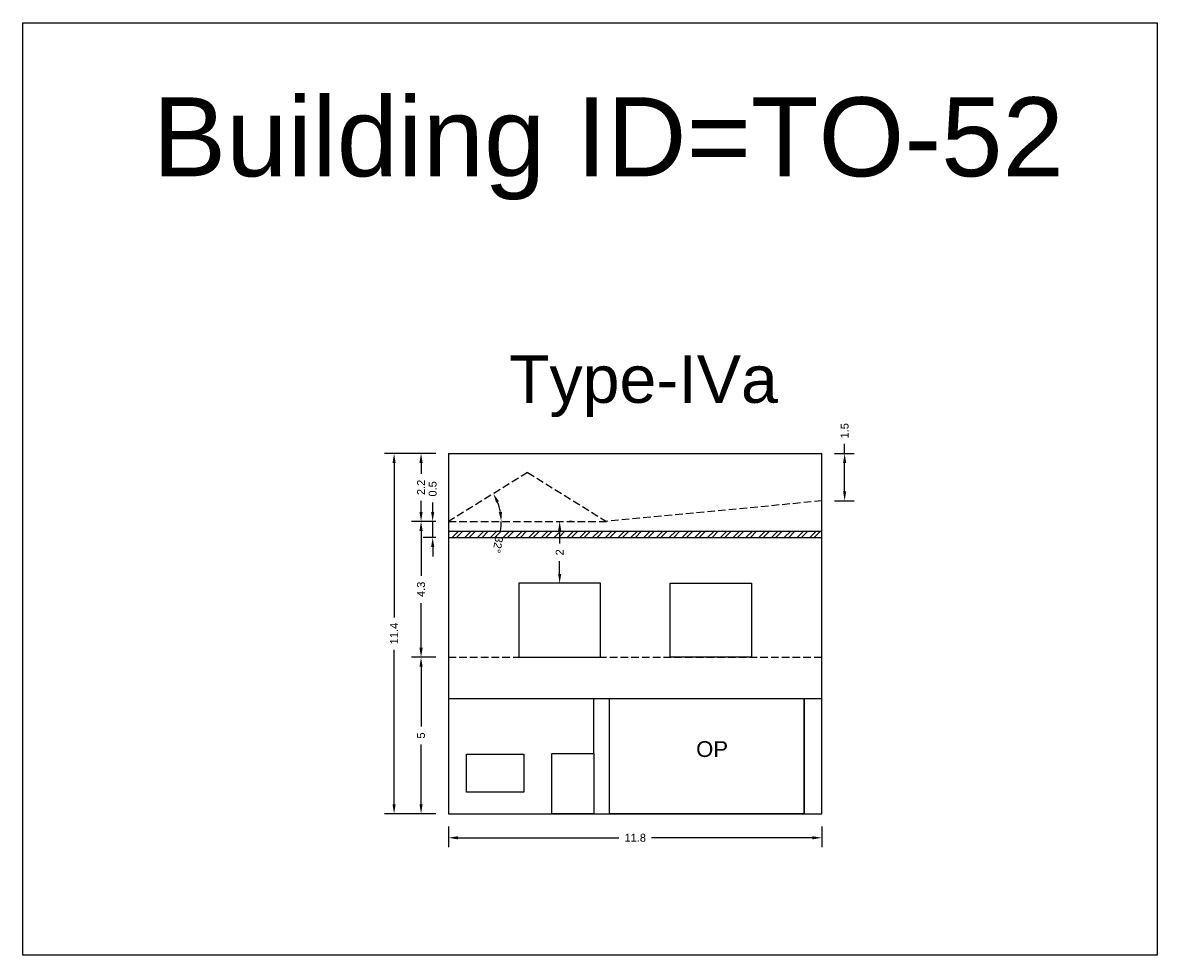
# Model space of a CAD drawing. Header units: metres. Extents: x 3416649 to 3417130, y -6713042 to -6712690.
# Tile 7 of 70: x 3416698 to 3416734, y -6712955 to -6712925. Entities that reach past the tile are written whole.
import ezdxf

# ---------------------------------------------------------------- set-up
doc = ezdxf.new("R2010")
doc.units = ezdxf.units.M
doc.linetypes.add('ACAD_ISO02W100', pattern=[15, 12, -3])
doc.layers.add('Dotted', color=7, linetype='ACAD_ISO02W100', plot=False)
doc.styles.get("Standard").update_dxf_attribs({"font": 'arial.ttf'})
doc.dimstyles.new('ISO-25', dxfattribs={"dimtxt": 0.25, "dimasz": 0.3, "dimexe": 0.3, "dimexo": 0.4, "dimgap": 0.2, "dimtad": 0, "dimdec": 1, "dimdsep": 46, "dimtxsty": 'Standard', "dimcen": 2.5, "dimadec": 0, "dimazin": 0, "dimtfac": 1, "dimtdec": 1, "dimtmove": 0, "dimatfit": 3, "dimfxl": 1, "dimarcsym": 0})

# ---------------------------------------------------------------- blocks, each defined once
blk = doc.blocks.new('*D416')
at = {"color": 0, "lineweight": -2, "transparency": 16777216}
for p, q in [((3416710.796, -6712945.247), (3416710.028, -6712945.247)), ((3416710.328, -6712945.547), (3416710.328, -6712947.439)), ((3416710.328, -6712949.897), (3416710.328, -6712948.005)), ((3416710.796, -6712950.197), (3416710.028, -6712950.197))]:
    blk.add_line(p, q, dxfattribs=at)
at = {"color": 0, "transparency": 16777216}
for points in [[(3416710.278, -6712945.547), (3416710.378, -6712945.547), (3416710.328, -6712945.247)], [(3416710.278, -6712949.897), (3416710.378, -6712949.897), (3416710.328, -6712950.197)]]:
    blk.add_solid(points, dxfattribs=at)
at = {"layer": 'Defpoints', "color": 0, "transparency": 16777216}
for p in [(3416710.328, -6712945.247), (3416711.196, -6712945.247), (3416711.196, -6712950.197)]:
    blk.add_point(p, dxfattribs=at)
at = {"color": 0, "transparency": 16777216, "insert": (3416710.328, -6712947.722), "char_height": 0.25, "attachment_point": 5, "rotation": 90}
blk.add_mtext('5', dxfattribs=at)
blk = doc.blocks.new('*D417')
at = {"color": 0, "lineweight": -2, "transparency": 16777216}
for p, q in [((3416710.796, -6712940.947), (3416710.028, -6712940.947)), ((3416710.328, -6712941.247), (3416710.328, -6712942.665)), ((3416710.328, -6712944.947), (3416710.328, -6712943.53)), ((3416710.796, -6712945.247), (3416710.028, -6712945.247))]:
    blk.add_line(p, q, dxfattribs=at)
at = {"color": 0, "transparency": 16777216}
for points in [[(3416710.278, -6712941.247), (3416710.378, -6712941.247), (3416710.328, -6712940.947)], [(3416710.278, -6712944.947), (3416710.378, -6712944.947), (3416710.328, -6712945.247)]]:
    blk.add_solid(points, dxfattribs=at)
at = {"layer": 'Defpoints', "color": 0, "transparency": 16777216}
for p in [(3416710.328, -6712940.947), (3416711.196, -6712940.947), (3416711.196, -6712945.247)]:
    blk.add_point(p, dxfattribs=at)
at = {"color": 0, "transparency": 16777216, "insert": (3416710.328, -6712943.097), "char_height": 0.25, "attachment_point": 5, "rotation": 90}
blk.add_mtext('4.3', dxfattribs=at)
blk = doc.blocks.new('*D418')
at = {"color": 0, "lineweight": -2, "transparency": 16777216}
for p, q in [((3416710.796, -6712938.797), (3416710.028, -6712938.797)), ((3416710.328, -6712939.097), (3416710.328, -6712939.444)), ((3416710.328, -6712940.647), (3416710.328, -6712940.301)), ((3416710.796, -6712940.947), (3416710.028, -6712940.947))]:
    blk.add_line(p, q, dxfattribs=at)
at = {"color": 0, "transparency": 16777216}
for points in [[(3416710.278, -6712939.097), (3416710.378, -6712939.097), (3416710.328, -6712938.797)], [(3416710.278, -6712940.647), (3416710.378, -6712940.647), (3416710.328, -6712940.947)]]:
    blk.add_solid(points, dxfattribs=at)
at = {"layer": 'Defpoints', "color": 0, "transparency": 16777216}
for p in [(3416710.328, -6712938.797), (3416711.196, -6712938.797), (3416711.196, -6712940.947)]:
    blk.add_point(p, dxfattribs=at)
at = {"color": 0, "transparency": 16777216, "insert": (3416710.328, -6712939.872), "char_height": 0.25, "attachment_point": 5, "rotation": 90}
blk.add_mtext('2.2', dxfattribs=at)
blk = doc.blocks.new('*D419')
at = {"color": 0, "lineweight": -2, "transparency": 16777216}
for p, q in [((3416723.406, -6712938.797), (3416724.024, -6712938.797)), ((3416723.724, -6712938.797), (3416723.724, -6712938.497)), ((3416723.724, -6712940), (3416723.724, -6712939.097)), ((3416723.406, -6712940.3), (3416724.024, -6712940.3))]:
    blk.add_line(p, q, dxfattribs=at)
at = {"color": 0, "transparency": 16777216}
for points in [[(3416723.674, -6712939.097), (3416723.774, -6712939.097), (3416723.724, -6712938.797)], [(3416723.674, -6712940), (3416723.774, -6712940), (3416723.724, -6712940.3)]]:
    blk.add_solid(points, dxfattribs=at)
at = {"layer": 'Defpoints', "color": 0, "transparency": 16777216}
for p in [(3416723.006, -6712938.797), (3416723.724, -6712938.797), (3416723.006, -6712940.3)]:
    blk.add_point(p, dxfattribs=at)
at = {"color": 0, "transparency": 16777216, "insert": (3416723.724, -6712938.081), "char_height": 0.25, "attachment_point": 5, "rotation": 90}
blk.add_mtext('1.5', dxfattribs=at)
blk = doc.blocks.new('*D420')
at = {"color": 0, "lineweight": -2, "transparency": 16777216}
for start, end in [(10.3171, 21.4818), (349.6829, 360)]:
    blk.add_arc((3416711.196, -6712940.947), 1.668, start, end, dxfattribs=at)
at = {"color": 0, "transparency": 16777216}
for points in [[(3416712.704, -6712940.359), (3416712.793, -6712940.314), (3416712.614, -6712940.068)], [(3416712.887, -6712940.644), (3416712.787, -6712940.653), (3416712.864, -6712940.947)]]:
    blk.add_solid(points, dxfattribs=at)
at = {"layer": 'Defpoints', "color": 0, "transparency": 16777216}
for p in [(3416713.696, -6712939.397), (3416712.751, -6712940.344), (3416711.196, -6712940.947), (3416711.196, -6712940.947), (3416716.196, -6712940.947)]:
    blk.add_point(p, dxfattribs=at)
at = {"color": 0, "transparency": 16777216, "insert": (3416712.757, -6712941.684), "char_height": 0.25, "attachment_point": 5, "rotation": 259.6829}
blk.add_mtext('32°', dxfattribs=at)
blk = doc.blocks.new('*D421')
at = {"color": 0, "lineweight": -2, "transparency": 16777216}
for p, q in [((3416715.111, -6712940.947), (3416715.011, -6712940.947)), ((3416714.711, -6712941.247), (3416714.711, -6712941.645)), ((3416714.711, -6712942.607), (3416714.711, -6712942.21)), ((3416715.111, -6712942.907), (3416715.011, -6712942.907))]:
    blk.add_line(p, q, dxfattribs=at)
at = {"color": 0, "transparency": 16777216}
for points in [[(3416714.661, -6712941.247), (3416714.761, -6712941.247), (3416714.711, -6712940.947)], [(3416714.661, -6712942.607), (3416714.761, -6712942.607), (3416714.711, -6712942.907)]]:
    blk.add_solid(points, dxfattribs=at)
at = {"layer": 'Defpoints', "color": 0, "transparency": 16777216}
for p in [(3416714.711, -6712940.947), (3416714.711, -6712940.947), (3416714.711, -6712942.907)]:
    blk.add_point(p, dxfattribs=at)
at = {"color": 0, "transparency": 16777216, "insert": (3416714.711, -6712941.927), "char_height": 0.25, "attachment_point": 5, "rotation": 90}
blk.add_mtext('2', dxfattribs=at)
blk = doc.blocks.new('*D422')
at = {"color": 0, "lineweight": -2, "transparency": 16777216}
for p, q in [((3416711.196, -6712950.597), (3416711.196, -6712951.258)), ((3416723.006, -6712950.597), (3416723.006, -6712951.258)), ((3416711.496, -6712950.958), (3416716.588, -6712950.958)), ((3416722.706, -6712950.958), (3416717.614, -6712950.958))]:
    blk.add_line(p, q, dxfattribs=at)
at = {"color": 0, "transparency": 16777216}
for points in [[(3416711.496, -6712950.908), (3416711.496, -6712951.008), (3416711.196, -6712950.958)], [(3416722.706, -6712950.908), (3416722.706, -6712951.008), (3416723.006, -6712950.958)]]:
    blk.add_solid(points, dxfattribs=at)
at = {"layer": 'Defpoints', "color": 0, "transparency": 16777216}
for p in [(3416711.196, -6712950.197), (3416723.006, -6712950.197), (3416723.006, -6712950.958)]:
    blk.add_point(p, dxfattribs=at)
at = {"color": 0, "transparency": 16777216, "insert": (3416717.101, -6712950.958), "char_height": 0.25, "attachment_point": 5}
blk.add_mtext('11.8', dxfattribs=at)
blk = doc.blocks.new('*D423')
at = {"color": 0, "lineweight": -2, "transparency": 16777216}
for p, q in [((3416710.796, -6712938.797), (3416709.175, -6712938.797)), ((3416709.475, -6712939.097), (3416709.475, -6712943.985)), ((3416709.475, -6712949.897), (3416709.475, -6712945.01)), ((3416710.796, -6712950.197), (3416709.175, -6712950.197))]:
    blk.add_line(p, q, dxfattribs=at)
at = {"color": 0, "transparency": 16777216}
for points in [[(3416709.425, -6712939.097), (3416709.525, -6712939.097), (3416709.475, -6712938.797)], [(3416709.425, -6712949.897), (3416709.525, -6712949.897), (3416709.475, -6712950.197)]]:
    blk.add_solid(points, dxfattribs=at)
at = {"layer": 'Defpoints', "color": 0, "transparency": 16777216}
for p in [(3416709.475, -6712938.797), (3416711.196, -6712938.797), (3416711.196, -6712950.197)]:
    blk.add_point(p, dxfattribs=at)
at = {"color": 0, "transparency": 16777216, "insert": (3416709.475, -6712944.497), "char_height": 0.25, "attachment_point": 5, "rotation": 90}
blk.add_mtext('11.4', dxfattribs=at)
blk = doc.blocks.new('*D424')
at = {"color": 0, "lineweight": -2, "transparency": 16777216}
for p, q in [((3416710.696, -6712940.647), (3416710.696, -6712940.347)), ((3416710.796, -6712940.947), (3416710.396, -6712940.947)), ((3416710.696, -6712941.457), (3416710.696, -6712940.947)), ((3416710.796, -6712941.457), (3416710.396, -6712941.457)), ((3416710.696, -6712941.757), (3416710.696, -6712942.057))]:
    blk.add_line(p, q, dxfattribs=at)
at = {"color": 0, "transparency": 16777216}
for points in [[(3416710.646, -6712940.647), (3416710.746, -6712940.647), (3416710.696, -6712940.947)], [(3416710.646, -6712941.757), (3416710.746, -6712941.757), (3416710.696, -6712941.457)]]:
    blk.add_solid(points, dxfattribs=at)
at = {"layer": 'Defpoints', "color": 0, "transparency": 16777216}
for p in [(3416710.696, -6712940.947), (3416711.196, -6712940.947), (3416711.196, -6712941.457)]:
    blk.add_point(p, dxfattribs=at)
at = {"color": 0, "transparency": 16777216, "insert": (3416710.696, -6712939.919), "char_height": 0.25, "attachment_point": 5, "rotation": 90}
blk.add_mtext('0.5', dxfattribs=at)

msp = doc.modelspace()

# ---------------------------------------------------------------- hatches: boundary and pattern name
h = msp.add_hatch()
h.set_pattern_fill('ANSI32', color=256, scale=0.03)
h.set_pattern_definition([(45, (-10.40093, 0), (-0.202055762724, 0.202055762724), []), (45, (-10.26623, 0), (-0.202055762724, 0.202055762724), [])])
h.paths.add_polyline_path([(3416723.006, -6712941.257), (3416711.196, -6712941.257), (3416711.196, -6712941.457), (3416723.006, -6712941.457)])

# ---------------------------------------------------------------- linework, layer by layer
for points in [[(3416697.73, -6712925.169), (3416733.611, -6712925.169), (3416733.611, -6712954.676), (3416697.73, -6712954.676)], [(3416716.001, -6712942.907), (3416713.421, -6712942.907), (3416713.421, -6712945.247), (3416716.001, -6712945.247)], [(3416720.781, -6712942.907), (3416720.781, -6712945.247), (3416718.201, -6712945.247), (3416718.201, -6712942.907)], [(3416716.288, -6712946.547), (3416722.441, -6712946.547), (3416722.441, -6712950.197), (3416716.288, -6712950.197)], [(3416711.761, -6712948.311), (3416713.578, -6712948.311), (3416713.578, -6712949.516), (3416711.761, -6712949.516)], [(3416714.465, -6712948.296), (3416715.788, -6712948.296), (3416715.788, -6712950.197), (3416714.465, -6712950.197)]]:
    msp.add_lwpolyline(points, close=True)
for points in [[(3416711.196, -6712938.797), (3416723.006, -6712938.797)], [(3416711.196, -6712938.797), (3416711.196, -6712950.197)], [(3416723.006, -6712950.197), (3416723.006, -6712938.797)], [(3416711.196, -6712941.257), (3416723.006, -6712941.257)], [(3416711.196, -6712941.457), (3416723.006, -6712941.457)], [(3416711.196, -6712946.547), (3416723.006, -6712946.547)], [(3416715.788, -6712948.296), (3416715.788, -6712946.547)], [(3416716.288, -6712950.197), (3416716.288, -6712946.547)], [(3416722.441, -6712950.197), (3416722.441, -6712946.547)], [(3416711.761, -6712949.516), (3416711.761, -6712948.316)], [(3416711.196, -6712950.197), (3416723.006, -6712950.197)]]:
    msp.add_lwpolyline(points)
at = {"layer": 'Dotted', "ltscale": 0.02}
msp.add_line((3416723.006, -6712940.3), (3416716.196, -6712940.947), dxfattribs=at)
for points in [[(3416713.696, -6712939.397), (3416711.196, -6712940.947)], [(3416713.696, -6712939.397), (3416716.196, -6712940.947)], [(3416711.196, -6712940.947), (3416716.196, -6712940.947)], [(3416711.196, -6712945.247), (3416723.006, -6712945.247)]]:
    msp.add_lwpolyline(points, dxfattribs=at)

# ---------------------------------------------------------------- texts
at = {"attachment_point": 1}
for s, width, heights, insert, char_height in [('Building ID=TO-52', 67.86454, [0.517], (3416701.836, -6712927.53), 2.5), ('Type-IVa ', 9.99112, [0.517], (3416713.111, -6712935.697), 1.5), ('OP', 67.86454, [0], (3416719.028, -6712947.901), 0.5)]:
    msp.add_mtext_dynamic_manual_height_columns(s, width=width, gutter_width=12.5, heights=heights, dxfattribs=dict(at, insert=insert, char_height=char_height))

# ---------------------------------------------------------------- dimensions: what is measured, and where the dimension line sits
for base, p1, p2, picture, middle in [((3416723.724, -6712938.797), (3416723.006, -6712940.3), (3416723.006, -6712938.797), '*D419', (3416723.724, -6712938.081)), ((3416709.475, -6712938.797), (3416711.196, -6712950.197), (3416711.196, -6712938.797), '*D423', (3416709.475, -6712944.497)), ((3416710.32820972, -6712938.79733599), (3416711.19580479, -6712940.94733598), (3416711.19580479, -6712938.79733599), '*D418', (3416710.32820972, -6712939.87233599)), ((3416710.696, -6712940.947), (3416711.196, -6712941.457), (3416711.196, -6712940.947), '*D424', (3416710.696, -6712939.919)), ((3416710.328, -6712940.947), (3416711.196, -6712945.247), (3416711.196, -6712940.947), '*D417', (3416710.328, -6712943.097)), ((3416714.711, -6712940.947), (3416714.711, -6712942.907), (3416714.711, -6712940.947), '*D421', (3416714.711, -6712941.927)), ((3416710.32820971, -6712945.24733599), (3416711.19580479, -6712950.19733598), (3416711.19580479, -6712945.24733599), '*D416', (3416710.32820971, -6712947.72233599))]:
    dim = msp.add_linear_dim(base=base, p1=p1, p2=p2, angle=90, dimstyle='ISO-25')
    dim.commit()
    dim.dimension.update_dxf_attribs({"geometry": picture, "text_midpoint": middle})
dim = msp.add_angular_dim_2l(base=(3416712.751, -6712940.344), line1=((3416711.196, -6712940.947), (3416716.196, -6712940.947)), line2=((3416713.696, -6712939.397), (3416711.196, -6712940.947)), dimstyle='ISO-25')
dim.commit()
dim.dimension.update_dxf_attribs({"geometry": '*D420', "text_midpoint": (3416712.757, -6712941.684)})
dim = msp.add_linear_dim(base=(3416723.006, -6712950.958), p1=(3416711.196, -6712950.197), p2=(3416723.006, -6712950.197), dimstyle='ISO-25')
dim.commit()
dim.dimension.update_dxf_attribs({"geometry": '*D422', "text_midpoint": (3416717.101, -6712950.958)})

doc.saveas('drawing.dxf')
